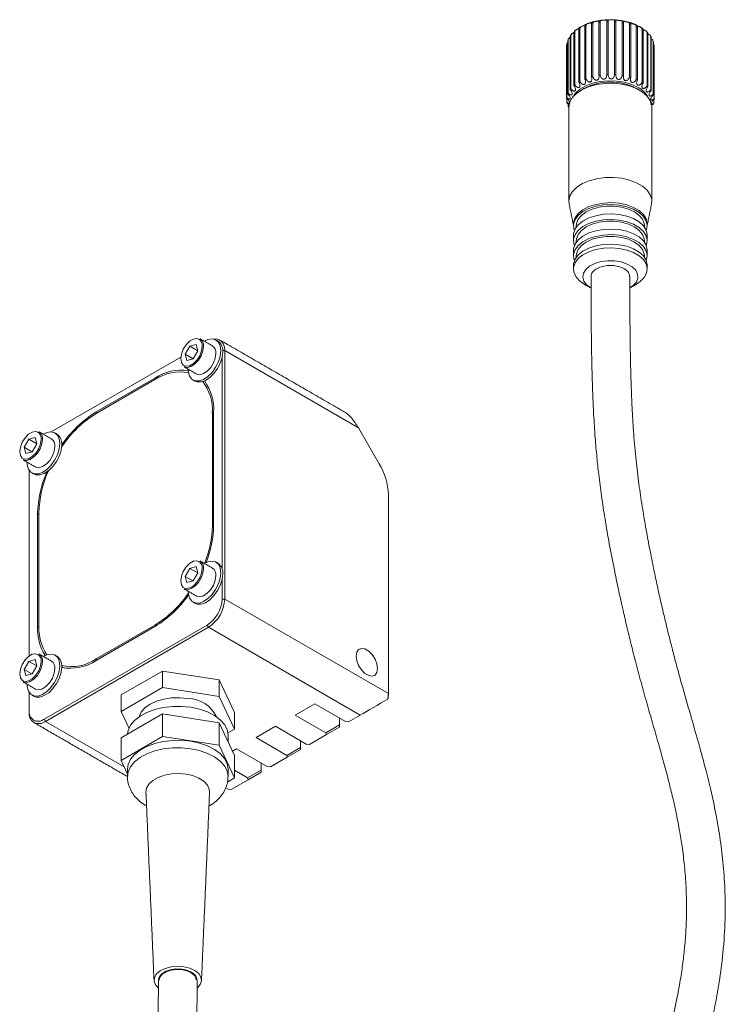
# Model space of a CAD drawing. Header units: millimetres. Extents: x 5 to 415, y 5 to 292.
# Tile 3 of 9: x 129 to 206, y 75 to 182. Entities that reach past the tile are written whole.
import ezdxf

# ---------------------------------------------------------------- set-up
doc = ezdxf.new("R2010")
doc.units = ezdxf.units.MM

msp = doc.modelspace()

# ---------------------------------------------------------------- linework, layer by layer
at = {"color": 7, "linetype": 'Continuous', "lineweight": 15}
for p, q in [((190.272, 181.509), (190.272, 175.793)), ((190.398, 175.843), (190.398, 181.559)), ((191.006, 181.758), (191.006, 176.043)), ((191.145, 176.079), (191.145, 181.795)), ((191.805, 181.928), (191.805, 176.212)), ((191.953, 176.234), (191.953, 181.95)), ((192.644, 182.013), (192.644, 176.297)), ((192.796, 176.303), (192.796, 182.019)), ((193.495, 182.01), (193.495, 176.294)), ((193.647, 176.284), (193.647, 182)), ((194.332, 181.919), (194.332, 176.203)), ((194.479, 176.178), (194.479, 181.893)), ((195.128, 181.743), (195.128, 176.027)), ((195.264, 175.987), (195.264, 181.703)), ((188.747, 174.738), (188.747, 180.454)), ((189.092, 180.805), (189.092, 175.09)), ((189.179, 175.162), (189.179, 180.878)), ((189.627, 181.188), (189.627, 175.472)), ((189.735, 175.534), (189.735, 181.25)), ((195.856, 181.488), (195.856, 175.773)), ((195.977, 175.719), (195.977, 181.435)), ((196.494, 181.163), (196.494, 175.447)), ((196.597, 175.382), (196.597, 181.098)), ((197.02, 180.776), (197.02, 175.06)), ((197.102, 174.986), (197.102, 180.702)), ((188.296, 179.421), (188.296, 173.705)), ((188.306, 173.793), (188.306, 179.509)), ((188.415, 179.907), (188.415, 174.192)), ((188.453, 174.277), (188.453, 179.993)), ((188.684, 180.374), (188.684, 174.658)), ((197.419, 180.342), (197.419, 174.626)), ((197.476, 174.544), (197.476, 180.26)), ((197.677, 179.873), (197.677, 174.158)), ((197.708, 174.071), (197.708, 179.787)), ((197.786, 179.386), (197.786, 173.67)), ((197.789, 173.582), (197.789, 179.298)), ((188.311, 173.301), (188.311, 173.691)), ((188.469, 172.818), (188.469, 173.094)), ((197.742, 173.538), (197.742, 173.179)), ((197.548, 172.951), (197.548, 172.7)), ((147.418, 146.833), (146.923, 145.964)), ((148.103, 147.024), (147.418, 146.833)), ((148.285, 146.333), (147.418, 146.833)), ((147.798, 145.479), (148.293, 146.347)), ((148.293, 146.347), (148.103, 147.024)), ((150.999, 146.36), (151.214, 146.36)), ((151.214, 146.36), (151.214, 119.414)), ((165.722, 137.985), (151.214, 146.36)), ((146.45, 145.651), (132.396, 137.538)), ((132.396, 137.538), (146.45, 145.651)), ((146.923, 145.964), (147.113, 145.287)), ((147.775, 145.472), (146.923, 145.964)), ((147.113, 145.287), (147.798, 145.479)), ((150.931, 122.68), (150.931, 145.625)), ((143.648, 143.38), (137.284, 139.706)), ((143.648, 143.217), (137.284, 139.543)), ((143.791, 143.298), (143.648, 143.38)), ((137.426, 139.625), (137.284, 139.706)), ((149.871, 127.375), (149.871, 139.623)), ((150.012, 139.542), (149.871, 139.623)), ((150.012, 127.457), (150.012, 139.705)), ((167.969, 134.094), (165.722, 137.985)), ((129.953, 136.75), (129.458, 135.881)), ((130.638, 136.942), (129.953, 136.75)), ((130.819, 136.25), (129.953, 136.75)), ((130.827, 136.265), (130.638, 136.942)), ((129.458, 135.881), (129.647, 135.204)), ((130.31, 135.39), (129.458, 135.881)), ((130.332, 135.396), (130.827, 136.265)), ((129.647, 135.204), (130.332, 135.396)), ((130.001, 133.389), (130.001, 113.241)), ((168.963, 109.168), (168.963, 130.748)), ((130.92, 128.684), (130.92, 116.435)), ((131.062, 128.602), (130.92, 128.684)), ((131.062, 128.765), (131.062, 116.517)), ((150.011, 127.295), (149.871, 127.375)), ((148.103, 122.937), (147.418, 122.745)), ((148.293, 122.259), (148.103, 122.937)), ((147.418, 122.745), (146.923, 121.876)), ((146.923, 121.876), (147.113, 121.199)), ((147.775, 121.384), (146.923, 121.876)), ((148.285, 122.245), (147.418, 122.745)), ((147.798, 121.391), (148.293, 122.259)), ((147.113, 121.199), (147.798, 121.391)), ((150.931, 119.414), (150.931, 121.537)), ((151.214, 119.414), (150.931, 119.414)), ((151.214, 119.414), (168.963, 109.168)), ((131.063, 116.353), (130.92, 116.435)), ((131.627, 106.392), (149.305, 116.597)), ((137.284, 112.924), (143.648, 116.598)), ((137.284, 112.76), (143.648, 116.434)), ((143.788, 116.517), (143.648, 116.598)), ((149.447, 116.352), (149.305, 116.597)), ((149.447, 116.352), (131.769, 106.147)), ((165.922, 106.841), (149.447, 116.352)), ((129.953, 112.662), (129.458, 111.793)), ((130.638, 112.854), (129.953, 112.662)), ((130.819, 112.162), (129.953, 112.662)), ((130.332, 111.308), (130.827, 112.177)), ((130.827, 112.177), (130.638, 112.854)), ((137.426, 112.842), (137.284, 112.924)), ((129.458, 111.793), (129.647, 111.116)), ((130.31, 111.302), (129.458, 111.793)), ((129.647, 111.116), (130.332, 111.308)), ((133.592, 112.08), (133.876, 111.936)), ((144.479, 111.607), (139.989, 109.014)), ((144.479, 109.811), (144.479, 111.607)), ((150.614, 110.658), (144.479, 111.607)), ((150.614, 108.862), (150.614, 110.658)), ((152.258, 107.117), (150.614, 110.658)), ((130.001, 109.301), (130.001, 107.331)), ((144.479, 109.811), (139.989, 107.218)), ((139.989, 107.218), (139.989, 109.014)), ((150.614, 108.862), (144.479, 109.811)), ((168.963, 109.168), (168.963, 109.005)), ((152.258, 105.32), (150.614, 108.862)), ((160.972, 108.066), (158.851, 106.841)), ((160.972, 108.066), (164.308, 106.14)), ((130.001, 107.168), (130.001, 107.331)), ((139.989, 107.218), (140.834, 105.396)), ((144.479, 106.953), (139.989, 104.36)), ((144.479, 104.503), (144.479, 106.953)), ((150.614, 106.004), (144.479, 106.953)), ((152.258, 105.32), (152.258, 107.117)), ((158.851, 106.841), (162.187, 104.915)), ((164.649, 106.106), (165.922, 106.841)), ((131.769, 106.147), (131.627, 106.392)), ((131.769, 106.147), (140.311, 101.216)), ((150.614, 103.554), (150.614, 106.004)), ((152.258, 102.462), (150.614, 106.004)), ((162.187, 104.915), (163.659, 105.766)), ((163.659, 105.766), (163.659, 106.514)), ((163.659, 105.535), (163.659, 105.766)), ((164.308, 106.14), (164.649, 106.106)), ((151.552, 104.913), (152.258, 105.32)), ((156.73, 105.616), (154.608, 104.392)), ((156.73, 105.616), (160.065, 103.691)), ((160.407, 103.657), (162.245, 104.718)), ((162.245, 104.718), (162.187, 104.915)), ((163.659, 105.535), (162.245, 104.718)), ((144.479, 104.503), (139.989, 101.911)), ((139.989, 101.911), (139.989, 104.36)), ((150.614, 103.554), (144.479, 104.503)), ((154.608, 104.392), (157.944, 102.466)), ((159.417, 103.317), (159.417, 104.065)), ((160.065, 103.691), (160.407, 103.657)), ((152.258, 100.013), (150.614, 103.554)), ((152.487, 103.167), (152.048, 102.914)), ((152.487, 103.167), (155.823, 101.242)), ((157.944, 102.466), (159.417, 103.317)), ((159.417, 103.086), (158.003, 102.269)), ((159.417, 103.317), (159.417, 103.086)), ((139.989, 101.911), (140.673, 100.436)), ((152.258, 100.013), (152.258, 102.462)), ((155.174, 100.867), (155.174, 101.616)), ((156.164, 101.208), (158.003, 102.269)), ((158.003, 102.269), (157.944, 102.466)), ((152.258, 100.85), (153.701, 100.017)), ((153.701, 100.017), (155.174, 100.867)), ((155.174, 100.637), (153.76, 99.82)), ((155.174, 100.637), (155.174, 100.867)), ((155.823, 101.242), (156.164, 101.208)), ((151.504, 99.577), (152.258, 100.013)), ((151.921, 98.759), (153.76, 99.82)), ((153.76, 99.82), (153.701, 100.017)), ((151.318, 98.944), (151.58, 98.792)), ((151.58, 98.792), (151.921, 98.759))]:
    msp.add_line(p, q, dxfattribs=at)
at = {"color": 7, "linetype": 'Continuous', "lineweight": 15, "flags": 128}
for points in [[(190.342, 181.719), (190.337, 181.705), (190.301, 181.669), (190.237, 181.628), (190.146, 181.589), (190.042, 181.556), (189.941, 181.526), (189.86, 181.491), (189.798, 181.443), (189.753, 181.369), (189.735, 181.25), (189.735, 181.25)], [(197.54, 172.748), (197.527, 172.945), (197.366, 173.463), (197.028, 173.951), (196.527, 174.39), (195.883, 174.761), (195.123, 175.05), (194.277, 175.245), (193.381, 175.338), (192.471, 175.325), (191.584, 175.206), (190.757, 174.987), (190.023, 174.675), (189.412, 174.285), (188.951, 173.832), (188.656, 173.335), (188.541, 172.814), (188.54, 172.748)], [(196.045, 174.891), (195.354, 175.214), (194.563, 175.447), (193.704, 175.579), (192.817, 175.606), (191.94, 175.526), (191.11, 175.342), (190.365, 175.063), (189.737, 174.7), (189.253, 174.27), (188.96, 173.845)], [(197.508, 162.235), (197.527, 162.738), (197.366, 163.256), (197.028, 163.744), (196.527, 164.183), (195.883, 164.554), (195.123, 164.844), (194.277, 165.039), (193.381, 165.131), (192.471, 165.118), (191.584, 164.999), (190.757, 164.78), (190.023, 164.469), (189.412, 164.079), (188.951, 163.626), (188.656, 163.128), (188.541, 162.607), (188.571, 162.235)], [(197.04, 160.092), (197.038, 160.154), (196.921, 160.649), (196.623, 161.117), (196.157, 161.538), (195.546, 161.891), (194.817, 162.16), (194.005, 162.332), (193.148, 162.4), (192.286, 162.359), (191.459, 162.213), (190.706, 161.967), (190.062, 161.634), (189.558, 161.228), (189.216, 160.769), (189.053, 160.279), (189.04, 160.092)], [(196.941, 159.377), (196.968, 159.452), (197.038, 159.95), (196.921, 160.445), (196.623, 160.913), (196.157, 161.334), (195.546, 161.687), (194.817, 161.956), (194.005, 162.128), (193.148, 162.196), (192.286, 162.155), (191.459, 162.009), (190.706, 161.763), (190.062, 161.429), (189.558, 161.024), (189.216, 160.565), (189.053, 160.075), (189.076, 159.576), (189.138, 159.377)], [(196.74, 159.887), (196.716, 160.127), (196.532, 160.593), (196.172, 161.024), (195.656, 161.398), (195.008, 161.696), (194.262, 161.903), (193.454, 162.01), (192.625, 162.01), (191.817, 161.903), (191.071, 161.696), (190.423, 161.398), (189.907, 161.024), (189.547, 160.593), (189.363, 160.127), (189.34, 159.887)], [(197.04, 158.867), (197.038, 158.929), (196.921, 159.424), (196.623, 159.893), (196.157, 160.313), (195.546, 160.666), (194.817, 160.935), (194.005, 161.108), (193.148, 161.175), (192.286, 161.134), (191.459, 160.988), (190.706, 160.742), (190.062, 160.409), (189.558, 160.003), (189.216, 159.544), (189.053, 159.054), (189.04, 158.867)], [(196.941, 157.744), (196.968, 157.819), (197.038, 158.317), (196.921, 158.812), (196.623, 159.28), (196.157, 159.701), (195.546, 160.054), (194.817, 160.323), (194.005, 160.495), (193.148, 160.563), (192.286, 160.522), (191.459, 160.376), (190.706, 160.13), (190.062, 159.796), (189.558, 159.391), (189.216, 158.932), (189.053, 158.442), (189.076, 157.943), (189.138, 157.744)], [(196.74, 158.254), (196.716, 158.493), (196.532, 158.96), (196.172, 159.391), (195.656, 159.765), (195.008, 160.063), (194.262, 160.27), (193.454, 160.377), (192.625, 160.377), (191.817, 160.27), (191.071, 160.063), (190.423, 159.765), (189.907, 159.391), (189.547, 158.96), (189.363, 158.493), (189.34, 158.254)], [(197.04, 157.234), (197.038, 157.296), (196.921, 157.791), (196.623, 158.26), (196.157, 158.68), (195.546, 159.033), (194.817, 159.302), (194.005, 159.475), (193.148, 159.542), (192.286, 159.501), (191.459, 159.355), (190.706, 159.109), (190.062, 158.776), (189.558, 158.37), (189.216, 157.911), (189.053, 157.421), (189.04, 157.234)], [(196.941, 156.111), (196.968, 156.186), (197.038, 156.684), (196.921, 157.179), (196.623, 157.647), (196.157, 158.068), (195.546, 158.421), (194.817, 158.69), (194.005, 158.862), (193.148, 158.93), (192.286, 158.889), (191.459, 158.742), (190.706, 158.497), (190.062, 158.163), (189.558, 157.758), (189.216, 157.299), (189.053, 156.809), (189.076, 156.309), (189.138, 156.111)], [(196.74, 156.621), (196.716, 156.86), (196.532, 157.327), (196.172, 157.758), (195.656, 158.132), (195.008, 158.43), (194.262, 158.637), (193.454, 158.744), (192.625, 158.744), (191.817, 158.637), (191.071, 158.43), (190.423, 158.132), (189.907, 157.758), (189.547, 157.327), (189.363, 156.86), (189.34, 156.621)], [(197.04, 155.601), (197.038, 155.663), (196.921, 156.158), (196.623, 156.627), (196.157, 157.047), (195.546, 157.4), (194.817, 157.669), (194.005, 157.841), (193.148, 157.909), (192.286, 157.868), (191.459, 157.722), (190.706, 157.476), (190.062, 157.143), (189.558, 156.737), (189.216, 156.278), (189.053, 155.788), (189.04, 155.601)], [(195.868, 153.56), (196.288, 153.845), (196.714, 154.28), (196.968, 154.757), (197.038, 155.255), (196.921, 155.75), (196.623, 156.218), (196.157, 156.639), (195.546, 156.992), (194.817, 157.261), (194.005, 157.433), (193.148, 157.501), (192.286, 157.46), (191.459, 157.313), (190.706, 157.068), (190.062, 156.734), (189.558, 156.329), (189.216, 155.87), (189.053, 155.38), (189.076, 154.881), (189.285, 154.396), (189.669, 153.949), (190.211, 153.559), (190.211, 153.559)], [(195.161, 153.151), (195.521, 153.402), (195.862, 153.789), (196.026, 154.213), (196.003, 154.647), (195.793, 155.064), (195.41, 155.437), (194.878, 155.744), (194.231, 155.965), (193.509, 156.086), (192.757, 156.1), (192.023, 156.005), (191.353, 155.808), (190.789, 155.521), (190.367, 155.162), (190.112, 154.754), (190.041, 154.321), (190.159, 153.893), (190.457, 153.494), (190.918, 153.151), (190.918, 153.151)], [(148.42, 147.592), (148.191, 147.659), (147.811, 147.599), (147.405, 147.366), (147.025, 146.986), (146.714, 146.506), (146.512, 145.984), (146.441, 145.482), (146.512, 145.062), (146.714, 144.774), (146.851, 144.693)], [(150.79, 146.36), (150.725, 146.873), (150.533, 147.272), (150.229, 147.528), (149.836, 147.621), (149.382, 147.546), (149.004, 147.37)], [(150.018, 147.601), (150.123, 147.616), (150.429, 147.604), (150.697, 147.504), (150.916, 147.322), (151.08, 147.063), (151.18, 146.738), (151.214, 146.36)], [(150.627, 147.278), (150.455, 147.413), (150.331, 147.47)], [(148.916, 146.829), (148.849, 146.327), (148.655, 145.801), (148.356, 145.309), (147.983, 144.905), (147.577, 144.632), (147.182, 144.519), (146.841, 144.58), (146.804, 144.599)], [(146.851, 144.693), (147.025, 144.652), (147.405, 144.712), (147.811, 144.946), (148.191, 145.326), (148.502, 145.806), (148.704, 146.328), (148.775, 146.829)], [(147.255, 144.339), (147.271, 144.05), (147.401, 143.59), (147.651, 143.259), (148.003, 143.083), (148.43, 143.074), (148.902, 143.233), (149.382, 143.548), (149.836, 143.996), (150.229, 144.544), (150.533, 145.151), (150.725, 145.771), (150.79, 146.36), (150.79, 146.36)], [(147.985, 143.052), (148.215, 142.961), (148.642, 142.952), (149.114, 143.111), (149.594, 143.426), (150.048, 143.874), (150.441, 144.421), (150.745, 145.028), (150.937, 145.649), (151.002, 146.237)], [(148.147, 143.824), (148.184, 143.804), (148.525, 143.744), (148.92, 143.856), (149.326, 144.129), (149.699, 144.534), (149.999, 145.025), (150.193, 145.551), (150.26, 146.054)], [(130.954, 137.509), (130.726, 137.577), (130.345, 137.517), (129.94, 137.283), (129.559, 136.903), (129.249, 136.423), (129.046, 135.901), (128.976, 135.4), (129.046, 134.979), (129.249, 134.691), (129.386, 134.611)], [(131.451, 136.747), (131.384, 136.244), (131.19, 135.718), (130.89, 135.227), (130.517, 134.822), (130.111, 134.549), (129.716, 134.437), (129.375, 134.497), (129.338, 134.517)], [(129.386, 134.611), (129.559, 134.569), (129.94, 134.629), (130.345, 134.863), (130.726, 135.243), (131.036, 135.723), (131.239, 136.245), (131.309, 136.747)], [(133.325, 136.277), (133.259, 136.79), (133.067, 137.189), (132.763, 137.445), (132.37, 137.539), (131.916, 137.463), (131.539, 137.288)], [(129.789, 134.256), (129.805, 133.968), (129.935, 133.507), (130.185, 133.177), (130.537, 133), (130.965, 132.991), (131.436, 133.15), (131.916, 133.466), (132.37, 133.914), (132.763, 134.461), (133.067, 135.068), (133.259, 135.689), (133.325, 136.277), (133.325, 136.277)], [(130.519, 132.969), (130.749, 132.878), (131.177, 132.869), (131.648, 133.028), (132.129, 133.343), (132.582, 133.791), (132.975, 134.339), (133.279, 134.945), (133.471, 135.566), (133.537, 136.155)], [(130.682, 133.741), (130.719, 133.722), (131.06, 133.661), (131.455, 133.774), (131.861, 134.047), (132.234, 134.451), (132.533, 134.943), (132.727, 135.468), (132.794, 135.971)], [(148.42, 123.504), (148.191, 123.571), (147.811, 123.512), (147.405, 123.278), (147.025, 122.898), (146.714, 122.418), (146.512, 121.896), (146.441, 121.394), (146.512, 120.974), (146.714, 120.686), (146.851, 120.605)], [(150.79, 122.272), (150.725, 122.785), (150.533, 123.184), (150.229, 123.44), (149.836, 123.533), (149.382, 123.458), (149.004, 123.282)], [(148.916, 122.741), (148.849, 122.239), (148.655, 121.713), (148.356, 121.221), (147.983, 120.817), (147.577, 120.544), (147.182, 120.431), (146.841, 120.492), (146.804, 120.511)], [(146.851, 120.605), (147.025, 120.564), (147.405, 120.624), (147.811, 120.858), (148.191, 121.238), (148.502, 121.718), (148.704, 122.24), (148.775, 122.741)], [(147.255, 120.251), (147.271, 119.962), (147.401, 119.502), (147.651, 119.171), (148.003, 118.995), (148.43, 118.986), (148.902, 119.145), (149.382, 119.46), (149.836, 119.908), (150.229, 120.456), (150.533, 121.063), (150.725, 121.683), (150.79, 122.272), (150.79, 122.272)], [(147.985, 118.964), (148.215, 118.873), (148.642, 118.864), (149.114, 119.023), (149.594, 119.338), (150.048, 119.786), (150.441, 120.334), (150.745, 120.94), (150.937, 121.561), (151.002, 122.149)], [(148.147, 119.736), (148.184, 119.716), (148.525, 119.656), (148.92, 119.768), (149.326, 120.041), (149.699, 120.446), (149.999, 120.937), (150.193, 121.463), (150.26, 121.966)], [(130.954, 113.421), (130.726, 113.489), (130.345, 113.429), (129.94, 113.195), (129.559, 112.815), (129.249, 112.335), (129.046, 111.813), (128.976, 111.312), (129.046, 110.891), (129.249, 110.603), (129.386, 110.523)], [(133.325, 112.189), (133.259, 112.702), (133.067, 113.101), (132.763, 113.357), (132.37, 113.451), (131.916, 113.375), (131.539, 113.2)], [(167.796, 111.883), (167.726, 112.384), (167.523, 112.907), (167.213, 113.386), (166.832, 113.766), (166.427, 114), (166.046, 114.06), (165.736, 113.938), (165.533, 113.65), (165.463, 113.23), (165.533, 112.729), (165.736, 112.206), (166.046, 111.726), (166.427, 111.347), (166.832, 111.113), (167.213, 111.053), (167.523, 111.174), (167.726, 111.463), (167.796, 111.883)], [(131.451, 112.659), (131.384, 112.156), (131.19, 111.63), (130.89, 111.139), (130.517, 110.734), (130.111, 110.461), (129.716, 110.349), (129.375, 110.409), (129.338, 110.429)], [(129.386, 110.523), (129.559, 110.482), (129.94, 110.541), (130.345, 110.775), (130.726, 111.155), (131.036, 111.635), (131.239, 112.157), (131.309, 112.659)], [(129.789, 110.168), (129.805, 109.88), (129.935, 109.419), (130.185, 109.089), (130.537, 108.912), (130.965, 108.903), (131.436, 109.062), (131.916, 109.378), (132.37, 109.826), (132.763, 110.373), (133.067, 110.98), (133.259, 111.601), (133.325, 112.189), (133.325, 112.189)], [(130.519, 108.881), (130.749, 108.79), (131.177, 108.781), (131.648, 108.94), (132.129, 109.255), (132.582, 109.703), (132.975, 110.251), (133.279, 110.858), (133.471, 111.478), (133.537, 112.067)], [(130.682, 109.653), (130.719, 109.634), (131.06, 109.573), (131.455, 109.686), (131.861, 109.959), (132.234, 110.363), (132.533, 110.855), (132.727, 111.38), (132.794, 111.883)], [(147.223, 108.639), (146.346, 108.719), (145.458, 108.692), (144.6, 108.56), (143.808, 108.327), (143.118, 108.004), (142.559, 107.605), (142.155, 107.148), (141.925, 106.653), (141.922, 106.64)], [(147.534, 107.675), (146.542, 107.773), (145.537, 107.764), (144.551, 107.649), (143.619, 107.431), (142.772, 107.117), (142.04, 106.72), (141.446, 106.251), (141.011, 105.727), (140.751, 105.167), (140.677, 104.758)], [(151.573, 104.636), (151.573, 104.685), (151.464, 105.262), (151.174, 105.818), (150.712, 106.333), (150.094, 106.791), (149.34, 107.176), (148.477, 107.474), (147.534, 107.675)], [(147.534, 104.001), (146.542, 104.099), (145.537, 104.09), (144.551, 103.974), (143.619, 103.756), (142.772, 103.443), (142.04, 103.045), (141.446, 102.577), (141.011, 102.053), (140.751, 101.492), (140.673, 100.962)], [(151.573, 100.962), (151.573, 101.01), (151.464, 101.587), (151.174, 102.143), (150.712, 102.659), (150.094, 103.117), (149.34, 103.501), (148.477, 103.799), (147.534, 104.001)], [(140.673, 100.141), (140.751, 100.676), (141.011, 101.236), (141.446, 101.76), (142.04, 102.229), (142.772, 102.626), (143.619, 102.94), (144.551, 103.158), (145.537, 103.273), (146.542, 103.282), (147.534, 103.184)], [(147.534, 103.184), (148.477, 102.983), (149.34, 102.685), (150.094, 102.3), (150.712, 101.842), (151.174, 101.327), (151.464, 100.771), (151.573, 100.194), (151.573, 100.149)], [(147.016, 100.436), (146.224, 100.503), (145.426, 100.463), (144.665, 100.317), (143.983, 100.074), (143.417, 99.747), (142.996, 99.354), (142.744, 98.915), (142.674, 98.463)], [(149.572, 98.463), (149.537, 98.801), (149.329, 99.247), (148.949, 99.654), (148.417, 100), (147.761, 100.265), (147.016, 100.436)], [(146.79, 79.535), (146.094, 79.586), (145.4, 79.526), (144.759, 79.361), (144.22, 79.101), (143.822, 78.768), (143.594, 78.385), (143.554, 77.98), (143.705, 77.584), (144.006, 77.25)], [(144.023, 78.095), (144.095, 78.412), (144.345, 78.744), (144.753, 79.017), (145.283, 79.21), (145.888, 79.303), (146.514, 79.29), (147.104, 79.17), (147.608, 78.956)], [(144.119, 78.084), (144.187, 78.398), (144.442, 78.729), (144.862, 78.998), (145.405, 79.179), (146.018, 79.254), (146.642, 79.216), (147.215, 79.069), (147.681, 78.827), (147.995, 78.513), (148.125, 78.159), (148.127, 78.123)], [(148.233, 77.245), (148.245, 77.255), (148.561, 77.616), (148.696, 78.014), (148.64, 78.418), (148.398, 78.798), (147.986, 79.126), (147.437, 79.378), (146.79, 79.535)]]:
    msp.add_lwpolyline(points, dxfattribs=at)
at = {"color": 7, "linetype": 'Continuous', "lineweight": 15}
for centre, radius, start, end in [((192.455, 176.234), 5.709, 111.12102, 112.47646), ((192.816, 175.14), 6.861, 104.09356, 105.29265), ((192.993, 174.278), 7.741, 97.72321, 98.82961), ((193.039, 173.832), 8.191, 91.69614, 92.76171), ((193.044, 173.897), 8.125, 85.7428, 86.81411), ((193.115, 174.461), 7.557, 79.60324, 80.72761), ((193.336, 175.4), 6.591, 72.99333, 74.22494), ((190.649, 178.892), 2.462, 140.61612, 142.99113), ((191.281, 178.267), 3.352, 128.83661, 130.76993), ((191.92, 177.341), 4.478, 119.2005, 120.79412), ((193.743, 176.518), 5.401, 65.56896, 66.97546), ((194.313, 177.596), 4.181, 56.89019, 58.5586), ((194.962, 178.454), 3.103, 46.40722, 48.44241), ((189.894, 179.279), 1.605, 171.75913, 174.91802), ((190.152, 179.2), 1.875, 154.99567, 157.84314), ((195.571, 178.997), 2.285, 33.54572, 36.04135), ((196.017, 179.236), 1.778, 18.05341, 21.00348), ((196.204, 179.28), 1.586, 0.63428, 3.81856), ((192.993, 168.563), 7.741, 97.72321, 98.82961), ((193.039, 168.116), 8.191, 91.69614, 92.76171), ((193.044, 168.182), 8.125, 85.7428, 86.81411), ((193.115, 168.745), 7.557, 79.60324, 80.72761), ((191.281, 172.551), 3.352, 128.83661, 130.76993), ((191.92, 171.625), 4.478, 119.2005, 120.79412), ((193.04, 169.356), 6.125, 62.4921, 117.5079), ((192.455, 170.518), 5.709, 111.12102, 112.47646), ((192.816, 169.424), 6.861, 104.09356, 105.29265), ((193.336, 169.684), 6.591, 72.99333, 74.22494), ((193.743, 170.802), 5.401, 65.56896, 66.97546), ((194.313, 171.88), 4.181, 56.89019, 58.5586), ((190.152, 173.484), 1.875, 154.99567, 157.84314), ((190.649, 173.177), 2.462, 140.61612, 142.99113), ((194.869, 172.61), 2.566, 28.76559, 62.73355), ((194.962, 172.738), 3.103, 46.40722, 48.44241), ((195.571, 173.281), 2.285, 33.54572, 36.04135), ((196.017, 173.52), 1.778, 18.05341, 21.00348), ((189.894, 173.563), 1.605, 171.75913, 174.91802), ((189.932, 173.572), 1.643, 189.48919, 192.59871), ((196.091, 173.585), 1.701, 343.13849, 346.17724), ((196.204, 173.564), 1.586, 0.63428, 3.81856), ((190.257, 173.695), 1.992, 206.11447, 208.84948), ((148.001, 146.933), 0.78, 352.33877, 57.57163), ((148.081, 146.934), 0.842, 352.85345, 55.83437), ((149.763, 146.366), 1.246, 354.06714, 54.62068), ((149.425, 146.158), 0.842, 352.85345, 55.83437), ((146.468, 139.121), 5.108, 81.08079, 123.50558), ((146.392, 139.069), 4.973, 79.66078, 123.48413), ((144.801, 139.911), 5.078, 356.75579, 37.43123), ((144.663, 139.964), 5.356, 357.23392, 34.95635), ((143.82, 129.012), 12.394, 121.8259, 146.16606), ((143.845, 129.072), 12.495, 121.67433, 145.5911), ((130.536, 136.851), 0.78, 352.33877, 57.57163), ((130.615, 136.851), 0.842, 352.85345, 55.83437), ((131.959, 136.076), 0.842, 352.85345, 55.83437), ((132.297, 136.283), 1.246, 354.06714, 54.62068), ((162.041, 130.512), 6.925, 1.9565, 31.14373), ((142.865, 128.422), 11.948, 156.55012, 178.74739), ((142.908, 128.479), 11.85, 155.93847, 178.61704), ((138.208, 127.639), 11.666, 338.01042, 358.70723), ((138.245, 127.698), 11.769, 338.49089, 358.8273), ((148.001, 122.845), 0.78, 352.33877, 57.57163), ((148.081, 122.846), 0.842, 352.85345, 55.83437), ((149.763, 122.278), 1.246, 354.06714, 54.62068), ((149.425, 122.07), 0.842, 352.85345, 55.83437), ((137.406, 126.809), 11.968, 301.43824, 325.45799), ((137.128, 127.017), 12.43, 301.63927, 324.82287), ((147.401, 119.575), 3.535, 302.60548, 357.39452), ((147.376, 119.589), 3.842, 302.60548, 357.39452), ((136.403, 116.195), 5.488, 177.48351, 211.78238), ((136.289, 116.253), 5.234, 177.10277, 213.35274), ((130.536, 112.763), 0.78, 352.33877, 57.57163), ((130.615, 112.763), 0.842, 352.85345, 55.83437), ((132.297, 112.196), 1.246, 354.06714, 54.62068), ((131.959, 111.988), 0.842, 352.85345, 55.83437), ((134.585, 116.9), 4.806, 257.33991, 304.17031), ((134.491, 116.952), 5.037, 259.06529, 303.67763), ((166.103, 109.188), 2.86, 347.22632, 359.60069), ((166.436, 109.016), 2.527, 349.93124, 359.74902), ((147.165, 105.144), 3.496, 25.34902, 89.04568), ((131.079, 106.993), 1.092, 170.78596, 309.20329), ((130.993, 107.17), 1.004, 170.78596, 309.20329), ((147.197, 78.011), 1.031, 5.10997, 66.4669)]:
    msp.add_arc(centre, radius, start, end, dxfattribs=at)
msp.add_ellipse((167.69, 107.862), major_axis=(2.5, 1.443), ratio=0.0000704, start_param=3.9269502, end_param=5.2139524, dxfattribs=at)
for points, knots in [([(190.272, 181.509), (190.276, 181.554), (190.283, 181.643), (190.326, 181.714), (190.337, 181.719), (190.341, 181.721)], [0, 0, 0, 0, 0.40461455, 0.787069, 1, 1, 1, 1]), ([(191.043, 181.961), (191.004, 181.952), (190.75, 181.895), (190.53, 181.796), (190.344, 181.713)], [0, 0, 0, 0, 0.1569736, 1, 1, 1, 1]), ([(191.006, 181.758), (191.009, 181.804), (191.015, 181.892), (191.043, 181.958), (191.048, 181.973), (191.025, 181.954), (190.969, 181.919), (190.889, 181.884), (190.789, 181.855), (190.679, 181.835), (190.578, 181.816), (190.499, 181.789), (190.442, 181.746), (190.404, 181.675), (190.4, 181.601), (190.398, 181.559)], [0, 0, 0, 0, 0.110019, 0.2140125, 0.2850512, 0.3564241, 0.4206844, 0.4856727, 0.5536923, 0.6224021, 0.6887581, 0.7524268, 0.8199078, 0.9002863, 1, 1, 1, 1]), ([(191.805, 181.928), (191.807, 181.973), (191.811, 182.061), (191.825, 182.125), (191.812, 182.14), (191.771, 182.124), (191.7, 182.096), (191.608, 182.07), (191.501, 182.052), (191.391, 182.043), (191.296, 182.034), (191.225, 182.016), (191.178, 181.978), (191.149, 181.911), (191.146, 181.836), (191.145, 181.795)], [0, 0, 0, 0, 0.110019, 0.2140125, 0.2850512, 0.3564241, 0.4206844, 0.4856727, 0.5536923, 0.6224021, 0.6887581, 0.7524268, 0.8199078, 0.9002863, 1, 1, 1, 1]), ([(192.071, 182.162), (191.962, 182.152), (191.69, 182.128), (191.439, 182.059), (191.288, 182.018)], [0, 0, 0, 0, 0.3983526, 1, 1, 1, 1]), ([(192.644, 182.013), (192.645, 182.058), (192.647, 182.146), (192.646, 182.209), (192.615, 182.226), (192.558, 182.215), (192.474, 182.195), (192.373, 182.179), (192.263, 182.172), (192.156, 182.174), (192.069, 182.175), (192.01, 182.164), (191.973, 182.13), (191.955, 182.065), (191.954, 181.991), (191.953, 181.95)], [0, 0, 0, 0, 0.110019, 0.2140125, 0.2850512, 0.3564241, 0.4206844, 0.4856727, 0.5536923, 0.6224021, 0.6887581, 0.7524268, 0.8199078, 0.9002863, 1, 1, 1, 1]), ([(192.878, 182.222), (192.79, 182.223), (192.517, 182.229), (192.251, 182.189), (192.071, 182.162)], [0, 0, 0, 0, 0.3219992, 1, 1, 1, 1]), ([(193.495, 182.01), (193.495, 182.055), (193.495, 182.142), (193.48, 182.206), (193.432, 182.227), (193.36, 182.224), (193.265, 182.213), (193.16, 182.207), (193.05, 182.212), (192.95, 182.225), (192.874, 182.234), (192.827, 182.228), (192.803, 182.198), (192.796, 182.134), (192.796, 182.06), (192.796, 182.019)], [0, 0, 0, 0, 0.110019, 0.2140125, 0.2850512, 0.3564241, 0.4206844, 0.4856727, 0.5536923, 0.6224021, 0.6887581, 0.7524268, 0.8199078, 0.9002863, 1, 1, 1, 1]), ([(193.685, 182.198), (193.622, 182.207), (193.357, 182.241), (193.085, 182.23), (192.878, 182.222)], [0, 0, 0, 0, 0.2386735, 1, 1, 1, 1]), ([(194.332, 181.919), (194.331, 181.964), (194.329, 182.052), (194.299, 182.118), (194.237, 182.145), (194.152, 182.149), (194.05, 182.149), (193.942, 182.154), (193.837, 182.17), (193.746, 182.193), (193.684, 182.209), (193.652, 182.207), (193.641, 182.179), (193.644, 182.115), (193.646, 182.041), (193.647, 182)], [0, 0, 0, 0, 0.110019, 0.2140125, 0.2850512, 0.3564241, 0.4206844, 0.4856727, 0.5536923, 0.6224021, 0.6887581, 0.7524268, 0.8199078, 0.9002863, 1, 1, 1, 1]), ([(194.986, 181.971), (194.78, 182.027), (194.364, 182.14), (193.913, 182.179), (193.685, 182.198)], [0, 0, 0, 0, 0.49413178, 1, 1, 1, 1]), ([(195.128, 181.743), (195.126, 181.788), (195.121, 181.876), (195.078, 181.947), (195.002, 181.981), (194.909, 181.994), (194.802, 182.005), (194.696, 182.021), (194.597, 182.048), (194.52, 182.079), (194.474, 182.101), (194.456, 182.102), (194.459, 182.074), (194.473, 182.009), (194.477, 181.935), (194.479, 181.893)], [0, 0, 0, 0, 0.110019, 0.2140125, 0.2850512, 0.3564241, 0.4206844, 0.4856727, 0.5536923, 0.6224021, 0.6887581, 0.7524268, 0.8199078, 0.9002863, 1, 1, 1, 1]), ([(195.708, 181.723), (195.54, 181.798), (195.313, 181.898), (195.052, 181.956), (194.986, 181.971)], [0, 0, 0, 0, 0.7454842, 1, 1, 1, 1]), ([(195.856, 181.488), (195.853, 181.534), (195.846, 181.622), (195.791, 181.698), (195.705, 181.74), (195.605, 181.764), (195.498, 181.785), (195.396, 181.813), (195.308, 181.849), (195.246, 181.888), (195.217, 181.914), (195.215, 181.915), (195.231, 181.886), (195.256, 181.82), (195.261, 181.745), (195.264, 181.703)], [0, 0, 0, 0, 0.11001901, 0.21401246, 0.2850512, 0.35642406, 0.42068441, 0.48567275, 0.55369234, 0.62240208, 0.68875814, 0.7524268, 0.81990782, 0.90028628, 1, 1, 1, 1]), ([(195.903, 181.649), (195.904, 181.649), (195.909, 181.65), (195.934, 181.62), (195.967, 181.553), (195.974, 181.477), (195.977, 181.435)], [0, 0, 0, 0, 0.0547153, 0.3123715, 0.6192728, 1, 1, 1, 1]), ([(196.494, 181.163), (196.49, 181.208), (196.482, 181.298), (196.416, 181.379), (196.322, 181.431), (196.219, 181.465), (196.113, 181.498), (196.023, 181.535), (195.965, 181.567), (195.949, 181.582), (195.948, 181.583)], [0, 0, 0, 0, 0.1966725, 0.3825736, 0.5095641, 0.6371518, 0.7520251, 0.8681998, 0.9897932, 1, 1, 1, 1]), ([(188.684, 180.374), (188.688, 180.424), (188.695, 180.497), (188.735, 180.541), (188.748, 180.555)], [0, 0, 0, 0, 0.6767224, 1, 1, 1, 1]), ([(189.073, 180.827), (189.042, 180.81), (188.98, 180.777), (188.89, 180.724), (188.816, 180.66), (188.759, 180.574), (188.751, 180.497), (188.747, 180.454)], [0, 0, 0, 0, 0.1757321, 0.344347, 0.5230583, 0.7359262, 1, 1, 1, 1]), ([(189.092, 180.805), (189.097, 180.853), (189.107, 180.945), (189.155, 180.995), (189.177, 181.019)], [0, 0, 0, 0, 0.5241707, 1, 1, 1, 1]), ([(189.645, 181.289), (189.63, 181.279), (189.59, 181.253), (189.502, 181.217), (189.401, 181.177), (189.313, 181.133), (189.242, 181.076), (189.19, 180.996), (189.183, 180.92), (189.179, 180.878)], [0, 0, 0, 0, 0.0835757, 0.2246606, 0.3609126, 0.4916464, 0.6302084, 0.7952532, 1, 1, 1, 1]), ([(189.627, 181.188), (189.632, 181.233), (189.641, 181.322), (189.69, 181.394), (189.71, 181.402), (189.715, 181.404)], [0, 0, 0, 0, 0.4440023, 0.8636874, 1, 1, 1, 1]), ([(196.507, 181.315), (196.518, 181.308), (196.543, 181.289), (196.586, 181.215), (196.593, 181.139), (196.597, 181.098)], [0, 0, 0, 0, 0.24480705, 0.58186359, 1, 1, 1, 1]), ([(197.02, 180.776), (197.016, 180.823), (197.006, 180.913), (196.933, 181.002), (196.833, 181.063), (196.731, 181.109), (196.641, 181.146), (196.599, 181.172), (196.583, 181.182)], [0, 0, 0, 0, 0.2378124, 0.4626002, 0.6161545, 0.770431, 0.9093334, 1, 1, 1, 1]), ([(197.02, 180.909), (197.025, 180.906), (197.049, 180.889), (197.089, 180.82), (197.097, 180.744), (197.102, 180.702)], [0, 0, 0, 0, 0.1002308, 0.5018144, 1, 1, 1, 1]), ([(197.419, 180.342), (197.414, 180.389), (197.403, 180.48), (197.324, 180.577), (197.224, 180.649), (197.144, 180.692), (197.106, 180.716), (197.098, 180.72)], [0, 0, 0, 0, 0.2940152, 0.5719277, 0.7617719, 0.952509, 1, 1, 1, 1]), ([(188.415, 179.762), (188.406, 179.753), (188.369, 179.713), (188.321, 179.631), (188.311, 179.552), (188.306, 179.509)], [0, 0, 0, 0, 0.1246451, 0.5153321, 1, 1, 1, 1]), ([(188.705, 180.351), (188.699, 180.347), (188.665, 180.324), (188.601, 180.277), (188.526, 180.206), (188.466, 180.114), (188.457, 180.036), (188.453, 179.993)], [0, 0, 0, 0, 0.0420327, 0.2379977, 0.4456966, 0.6930924, 1, 1, 1, 1]), ([(197.422, 180.431), (197.433, 180.416), (197.467, 180.37), (197.472, 180.304), (197.476, 180.26)], [0, 0, 0, 0, 0.3214573, 1, 1, 1, 1]), ([(197.677, 179.873), (197.671, 179.921), (197.66, 180.013), (197.578, 180.118), (197.507, 180.178), (197.476, 180.201), (197.476, 180.201)], [0, 0, 0, 0, 0.3850804, 0.7490706, 0.9977152, 1, 1, 1, 1]), ([(197.786, 179.386), (197.782, 179.434), (197.775, 179.508), (197.725, 179.574), (197.708, 179.597)], [0, 0, 0, 0, 0.6561664, 1, 1, 1, 1]), ([(191.145, 176.079), (191.171, 176.007), (191.216, 175.884), (191.329, 175.756), (191.432, 175.69), (191.528, 175.667), (191.614, 175.678), (191.692, 175.722), (191.763, 175.804), (191.818, 175.945), (191.827, 176.091), (191.81, 176.185), (191.805, 176.212)], [0, 0, 0, 0, 0.17513783, 0.29683656, 0.38467448, 0.45372748, 0.52314844, 0.58493041, 0.66573321, 0.77814078, 0.93507192, 1, 1, 1, 1]), ([(191.953, 176.234), (191.97, 176.159), (192, 176.033), (192.099, 175.894), (192.196, 175.818), (192.29, 175.784), (192.379, 175.786), (192.465, 175.822), (192.548, 175.896), (192.622, 176.03), (192.65, 176.174), (192.645, 176.269), (192.644, 176.297)], [0, 0, 0, 0, 0.1751378, 0.2968366, 0.3846745, 0.4537275, 0.5231484, 0.5849304, 0.6657332, 0.7781408, 0.9350719, 1, 1, 1, 1]), ([(192.796, 176.303), (192.804, 176.227), (192.817, 176.099), (192.899, 175.95), (192.986, 175.864), (193.077, 175.821), (193.166, 175.814), (193.256, 175.84), (193.349, 175.906), (193.439, 176.031), (193.486, 176.171), (193.493, 176.266), (193.495, 176.294)], [0, 0, 0, 0, 0.1751378, 0.2968366, 0.3846745, 0.4537275, 0.5231484, 0.5849304, 0.6657332, 0.7781408, 0.9350719, 1, 1, 1, 1]), ([(193.647, 176.284), (193.645, 176.208), (193.642, 176.079), (193.703, 175.923), (193.779, 175.828), (193.862, 175.776), (193.949, 175.76), (194.041, 175.777), (194.14, 175.833), (194.244, 175.948), (194.307, 176.082), (194.327, 176.176), (194.332, 176.203)], [0, 0, 0, 0, 0.17513783, 0.29683656, 0.38467448, 0.45372748, 0.52314844, 0.58493041, 0.66573321, 0.77814078, 0.93507192, 1, 1, 1, 1]), ([(194.479, 176.178), (194.467, 176.102), (194.447, 175.975), (194.486, 175.813), (194.547, 175.712), (194.621, 175.651), (194.703, 175.627), (194.793, 175.634), (194.895, 175.679), (195.009, 175.783), (195.088, 175.91), (195.119, 176.001), (195.128, 176.027)], [0, 0, 0, 0, 0.1751378, 0.2968366, 0.3846745, 0.4537275, 0.5231484, 0.5849304, 0.6657332, 0.7781408, 0.9350719, 1, 1, 1, 1]), ([(189.179, 175.162), (189.226, 175.102), (189.306, 174.999), (189.439, 174.91), (189.541, 174.877), (189.621, 174.881), (189.682, 174.916), (189.725, 174.979), (189.748, 175.077), (189.737, 175.224), (189.69, 175.364), (189.641, 175.447), (189.627, 175.472)], [0, 0, 0, 0, 0.1751378, 0.2968366, 0.3846745, 0.4537275, 0.5231484, 0.5849304, 0.6657332, 0.7781408, 0.9350719, 1, 1, 1, 1]), ([(189.735, 175.534), (189.777, 175.469), (189.847, 175.359), (189.977, 175.256), (190.083, 175.212), (190.172, 175.208), (190.243, 175.236), (190.3, 175.294), (190.34, 175.388), (190.352, 175.535), (190.323, 175.679), (190.284, 175.767), (190.272, 175.793)], [0, 0, 0, 0, 0.1751378, 0.2968366, 0.3846745, 0.4537275, 0.5231484, 0.5849304, 0.6657332, 0.7781408, 0.9350719, 1, 1, 1, 1]), ([(190.398, 175.843), (190.432, 175.774), (190.49, 175.657), (190.614, 175.541), (190.72, 175.486), (190.814, 175.472), (190.894, 175.492), (190.963, 175.544), (191.019, 175.633), (191.053, 175.778), (191.043, 175.924), (191.014, 176.016), (191.006, 176.043)], [0, 0, 0, 0, 0.1751378, 0.2968366, 0.3846745, 0.4537275, 0.5231484, 0.5849304, 0.6657332, 0.7781408, 0.9350719, 1, 1, 1, 1]), ([(195.264, 175.987), (195.243, 175.914), (195.207, 175.789), (195.223, 175.624), (195.267, 175.518), (195.329, 175.45), (195.403, 175.417), (195.489, 175.416), (195.591, 175.45), (195.712, 175.541), (195.802, 175.66), (195.844, 175.747), (195.856, 175.773)], [0, 0, 0, 0, 0.1751378, 0.2968366, 0.3846745, 0.4537275, 0.5231484, 0.5849304, 0.6657332, 0.7781408, 0.9350719, 1, 1, 1, 1]), ([(195.977, 175.719), (195.948, 175.648), (195.897, 175.528), (195.89, 175.363), (195.916, 175.252), (195.964, 175.179), (196.027, 175.139), (196.106, 175.129), (196.204, 175.153), (196.329, 175.232), (196.428, 175.34), (196.479, 175.423), (196.494, 175.447)], [0, 0, 0, 0, 0.1751378, 0.2968366, 0.3846745, 0.4537275, 0.5231484, 0.5849304, 0.6657332, 0.7781408, 0.9350719, 1, 1, 1, 1]), ([(196.597, 175.382), (196.559, 175.314), (196.496, 175.2), (196.464, 175.037), (196.472, 174.925), (196.504, 174.847), (196.555, 174.801), (196.625, 174.783), (196.716, 174.798), (196.84, 174.863), (196.945, 174.961), (197.003, 175.038), (197.02, 175.06)], [0, 0, 0, 0, 0.1751378, 0.2968366, 0.3846745, 0.4537275, 0.5231484, 0.5849304, 0.6657332, 0.7781408, 0.9350719, 1, 1, 1, 1]), ([(188.306, 173.793), (188.361, 173.749), (188.453, 173.674), (188.568, 173.624), (188.64, 173.618), (188.683, 173.642), (188.701, 173.69), (188.696, 173.759), (188.665, 173.855), (188.592, 173.989), (188.501, 174.107), (188.435, 174.172), (188.415, 174.192)], [0, 0, 0, 0, 0.1751378, 0.2968366, 0.3846745, 0.4537275, 0.5231484, 0.5849304, 0.6657332, 0.7781408, 0.9350719, 1, 1, 1, 1]), ([(188.453, 174.277), (188.507, 174.227), (188.598, 174.143), (188.723, 174.08), (188.807, 174.067), (188.865, 174.086), (188.898, 174.13), (188.91, 174.199), (188.897, 174.298), (188.843, 174.438), (188.764, 174.565), (188.702, 174.637), (188.684, 174.658)], [0, 0, 0, 0, 0.1751378, 0.2968366, 0.3846745, 0.4537275, 0.5231484, 0.5849304, 0.6657332, 0.7781408, 0.9350719, 1, 1, 1, 1]), ([(188.747, 174.738), (188.798, 174.683), (188.885, 174.589), (189.016, 174.514), (189.111, 174.491), (189.181, 174.503), (189.229, 174.543), (189.257, 174.61), (189.262, 174.709), (189.229, 174.854), (189.165, 174.988), (189.109, 175.067), (189.092, 175.09)], [0, 0, 0, 0, 0.1751378, 0.2968366, 0.3846745, 0.4537275, 0.5231484, 0.5849304, 0.6657332, 0.7781408, 0.9350719, 1, 1, 1, 1]), ([(197.102, 174.986), (197.058, 174.923), (196.983, 174.815), (196.929, 174.657), (196.918, 174.545), (196.933, 174.465), (196.97, 174.415), (197.028, 174.39), (197.11, 174.395), (197.229, 174.448), (197.337, 174.535), (197.401, 174.605), (197.419, 174.626)], [0, 0, 0, 0, 0.1751378, 0.2968366, 0.3846745, 0.4537275, 0.5231484, 0.5849304, 0.6657332, 0.7781408, 0.9350719, 1, 1, 1, 1]), ([(197.476, 174.544), (197.427, 174.486), (197.344, 174.387), (197.269, 174.235), (197.239, 174.125), (197.237, 174.045), (197.259, 173.991), (197.303, 173.961), (197.373, 173.958), (197.483, 174), (197.59, 174.075), (197.657, 174.139), (197.677, 174.158)], [0, 0, 0, 0, 0.1751378, 0.2968366, 0.3846745, 0.4537275, 0.5231484, 0.5849304, 0.6657332, 0.7781408, 0.9350719, 1, 1, 1, 1]), ([(197.708, 174.071), (197.655, 174.018), (197.566, 173.928), (197.473, 173.785), (197.425, 173.679), (197.406, 173.6), (197.413, 173.545), (197.441, 173.511), (197.497, 173.502), (197.594, 173.532), (197.698, 173.597), (197.766, 173.653), (197.786, 173.67)], [0, 0, 0, 0, 0.1751378, 0.2968366, 0.3846745, 0.4537275, 0.5231484, 0.5849304, 0.6657332, 0.7781408, 0.9350719, 1, 1, 1, 1]), ([(188.311, 173.301), (188.365, 173.263), (188.456, 173.197), (188.557, 173.159), (188.614, 173.16), (188.641, 173.187), (188.643, 173.236), (188.622, 173.304), (188.574, 173.396), (188.484, 173.522), (188.384, 173.629), (188.316, 173.688), (188.296, 173.705)], [0, 0, 0, 0, 0.1751378, 0.2968366, 0.3846745, 0.4537275, 0.5231484, 0.5849304, 0.6657332, 0.7781408, 0.9350719, 1, 1, 1, 1]), ([(188.638, 172.916), (188.636, 172.918), (188.607, 172.958), (188.521, 173.05), (188.417, 173.147), (188.349, 173.199), (188.329, 173.214)], [0, 0, 0, 0, 0.0231385, 0.3516385, 0.8102541, 1, 1, 1, 1]), ([(197.789, 173.582), (197.735, 173.534), (197.643, 173.454), (197.534, 173.321), (197.47, 173.221), (197.435, 173.144), (197.425, 173.09), (197.438, 173.054), (197.478, 173.039), (197.559, 173.061), (197.655, 173.115), (197.723, 173.164), (197.742, 173.179)], [0, 0, 0, 0, 0.1751378, 0.2968366, 0.3846745, 0.4537275, 0.5231484, 0.5849304, 0.6657332, 0.7781408, 0.9350719, 1, 1, 1, 1]), ([(197.719, 173.092), (197.664, 173.051), (197.595, 173), (197.528, 172.932), (197.514, 172.918)], [0, 0, 0, 0, 0.7989385, 1, 1, 1, 1]), ([(190.969, 154.37), (190.968, 154.464), (190.968, 154.695), (191.24, 155.038), (191.714, 155.347), (192.346, 155.546), (193.055, 155.614), (193.763, 155.542), (194.392, 155.339), (194.858, 155.027), (195.119, 154.693), (195.116, 154.472), (195.115, 154.388)], [0, 0, 0, 0, 0.074005, 0.181502, 0.2890303, 0.3965741, 0.5041107, 0.6116207, 0.719096, 0.8265442, 0.9339844, 1, 1, 1, 1]), ([(144.023, 78.095), (144.016, 76.742), (144, 74.057), (143.975, 70.094), (144.026, 66.333), (144.17, 62.868), (144.408, 59.782), (144.723, 57.107), (145.084, 54.855), (145.455, 52.997), (145.792, 51.555), (146.069, 50.489), (146.275, 49.754), (146.444, 49.18), (146.611, 48.633), (146.816, 47.992), (147.073, 47.233), (147.387, 46.361), (147.93, 44.957), (148.729, 43.134), (149.831, 41.017), (151.06, 39.02), (152.474, 37.095), (154.04, 35.351), (155.678, 33.879), (157.41, 32.636), (158.994, 31.767), (160.366, 31.196), (161.417, 30.844), (162.543, 30.55), (163.826, 30.325), (165.194, 30.211), (166.506, 30.215), (167.767, 30.314), (169.008, 30.502), (170.336, 30.797), (171.798, 31.231), (173.499, 31.876), (175.429, 32.779), (177.572, 33.979), (179.739, 35.401), (181.752, 36.905), (183.455, 38.311), (184.978, 39.671), (186.615, 41.24), (188.504, 43.209), (190.644, 45.679), (192.84, 48.518), (194.997, 51.688), (197.037, 55.131), (198.928, 58.815), (200.642, 62.71), (202.124, 66.707), (203.325, 70.643), (204.232, 74.366), (204.869, 77.805), (205.311, 81.252), (205.521, 84.635), (205.491, 87.935), (205.28, 90.889), (204.938, 93.594), (204.486, 96.199), (203.954, 98.672), (203.336, 101.163), (202.633, 103.74), (201.808, 106.603), (201.048, 109.222), (200.414, 111.506), (199.952, 113.245), (199.55, 114.811), (199.226, 116.117), (198.975, 117.156), (198.797, 117.909), (198.67, 118.458), (198.548, 118.986), (198.386, 119.698), (198.13, 120.851), (197.775, 122.509), (197.329, 124.723), (196.887, 127.099), (196.48, 129.531), (196.127, 131.93), (195.812, 134.537), (195.6, 136.89), (195.461, 138.954), (195.37, 140.685), (195.295, 142.587), (195.237, 144.699), (195.193, 147.064), (195.164, 149.734), (195.149, 152.208), (195.146, 153.802), (195.145, 154.389)], [0, 0, 0, 0, 0.0191974, 0.0381147, 0.0562407, 0.0731985, 0.0886935, 0.102289, 0.1141495, 0.1241862, 0.1323427, 0.1380116, 0.1421464, 0.1448734, 0.1478408, 0.1515435, 0.1559818, 0.1611553, 0.1670623, 0.1814293, 0.1953719, 0.2090493, 0.223635, 0.238764, 0.2522512, 0.2647954, 0.278819, 0.2861782, 0.2923092, 0.2989981, 0.3072121, 0.3155803, 0.3230199, 0.3296503, 0.3367526, 0.3435371, 0.3514423, 0.3606523, 0.3711858, 0.38272, 0.3954343, 0.4065311, 0.4159736, 0.4240024, 0.4325243, 0.4443998, 0.457619, 0.472052, 0.4871077, 0.5027046, 0.5188795, 0.5356616, 0.553039, 0.57005, 0.5860865, 0.6011123, 0.615101, 0.6321179, 0.6475534, 0.6620702, 0.6757716, 0.688949, 0.7031794, 0.7161848, 0.730805, 0.7473818, 0.7659476, 0.776481, 0.7868849, 0.7958002, 0.8031784, 0.8090227, 0.8133451, 0.8158379, 0.8182453, 0.8222189, 0.8277575, 0.8374957, 0.8497473, 0.8641933, 0.8761698, 0.8888325, 0.9022321, 0.9167932, 0.9247306, 0.9332713, 0.942573, 0.9528209, 0.964227, 0.9770368, 0.9915321, 1, 1, 1, 1]), ([(190.944, 154.371), (190.945, 153.794), (190.948, 152.232), (190.962, 149.811), (190.99, 147.212), (191.03, 144.931), (191.084, 142.915), (191.149, 141.119), (191.244, 139.136), (191.379, 137.032), (191.567, 134.864), (191.793, 132.758), (192.082, 130.53), (192.468, 128.015), (192.933, 125.342), (193.413, 122.861), (193.85, 120.766), (194.19, 119.213), (194.5, 117.842), (194.838, 116.396), (195.261, 114.65), (195.779, 112.606), (196.363, 110.403), (196.985, 108.174), (197.619, 105.974), (198.248, 103.794), (198.845, 101.667), (199.364, 99.715), (199.775, 98.04), (200.074, 96.712), (200.323, 95.51), (200.573, 94.188), (200.846, 92.492), (201.096, 90.463), (201.262, 88.285), (201.321, 86.059), (201.274, 83.971), (201.139, 82.016), (200.944, 80.185), (200.676, 78.298), (200.273, 76.035), (199.68, 73.359), (198.832, 70.245), (197.732, 66.885), (196.345, 63.314), (194.634, 59.575), (192.807, 56.182), (190.961, 53.197), (189.219, 50.693), (187.116, 47.989), (184.714, 45.267), (182.081, 42.672), (179.617, 40.552), (177.356, 38.854), (175.23, 37.472), (173.164, 36.333), (171.092, 35.417), (169.355, 34.868), (167.957, 34.58), (166.829, 34.44), (165.67, 34.4), (164.538, 34.473), (163.514, 34.641), (162.58, 34.879), (161.597, 35.217), (160.488, 35.726), (159.352, 36.405), (158.327, 37.167), (157.47, 37.918), (156.743, 38.643), (156.1, 39.356), (155.361, 40.26), (154.512, 41.435), (153.557, 42.974), (152.609, 44.766), (151.803, 46.575), (151.144, 48.302), (150.652, 49.764), (150.252, 51.112), (149.96, 52.209), (149.739, 53.122), (149.534, 54.029), (149.298, 55.19), (149.006, 56.85), (148.698, 59.087), (148.428, 61.97), (148.247, 65.402), (148.172, 69.326), (148.196, 73.628), (148.214, 76.592), (148.223, 78.103)], [0, 0, 0, 0, 0.0086057, 0.0233305, 0.0362149, 0.0475731, 0.0576674, 0.0667139, 0.0748855, 0.0880207, 0.0992283, 0.108841, 0.1214062, 0.1350405, 0.1499412, 0.1657462, 0.1767589, 0.185568, 0.1923546, 0.2003953, 0.2106313, 0.2228229, 0.2363352, 0.2497019, 0.2628505, 0.276193, 0.2892834, 0.3013453, 0.311221, 0.3189566, 0.3245972, 0.3321082, 0.3416419, 0.3531658, 0.3654209, 0.3762696, 0.3874376, 0.3966049, 0.4047306, 0.4135448, 0.4230832, 0.4360176, 0.4500184, 0.4650066, 0.4809397, 0.4977789, 0.5155132, 0.5278572, 0.5405776, 0.552937, 0.57042, 0.5865419, 0.6012142, 0.6143919, 0.6263152, 0.6384157, 0.6508687, 0.6634898, 0.6707254, 0.6782462, 0.6864023, 0.6950649, 0.702952, 0.7098071, 0.717541, 0.7273371, 0.7382439, 0.7481005, 0.7567793, 0.7642388, 0.7711675, 0.7779643, 0.7895518, 0.8016894, 0.8149085, 0.8296443, 0.8396767, 0.8494647, 0.8578935, 0.8649502, 0.8695321, 0.8742706, 0.880951, 0.8895838, 0.9023484, 0.9177249, 0.9355658, 0.9556142, 0.9773693, 1, 1, 1, 1]), ([(165.722, 137.985), (165.485, 138.351), (165.026, 139.057), (164.395, 139.639), (164.057, 139.792), (164.057, 139.792)], [0, 0, 0, 0, 0.5181985, 0.9999081, 1, 1, 1, 1]), ([(140.688, 100.138), (140.683, 100.086), (140.659, 99.796), (140.777, 99.274), (141.032, 98.619), (141.428, 98.025), (141.947, 97.505), (142.391, 97.157), (142.684, 97.013), (142.737, 96.987)], [0, 0, 0, 0, 0.0401063, 0.2213233, 0.3987061, 0.5773022, 0.7621109, 0.9568901, 1, 1, 1, 1]), ([(149.509, 96.985), (149.548, 97.003), (149.837, 97.141), (150.284, 97.492), (150.821, 98.025), (151.221, 98.631), (151.471, 99.281), (151.585, 99.8), (151.562, 100.09), (151.557, 100.153)], [0, 0, 0, 0, 0.0310863, 0.2319311, 0.4228223, 0.6043608, 0.7796924, 0.9520723, 1, 1, 1, 1])]:
    msp.add_open_spline(points, degree=3, knots=knots, dxfattribs=at)
for points in [[(191.288, 182.018), (191.043, 181.961)], [(195.903, 181.648), (195.708, 181.723)], [(188.832, 180.644), (188.759, 180.547)], [(189.3, 181.1), (189.189, 181.007)], [(189.879, 181.484), (189.72, 181.394)], [(196.5, 181.306), (196.295, 181.448)], [(197.012, 180.9), (196.918, 180.997)], [(197.412, 180.425), (197.351, 180.525)], [(190.211, 174.789), (189.857, 174.585)], [(196.222, 174.585), (195.868, 174.789)], [(188.469, 172.818), (188.554, 172.767)], [(188.54, 172.748), (188.54, 162.541)], [(197.54, 162.541), (197.54, 172.748)], [(188.571, 162.235), (189.04, 159.955)], [(197.04, 159.955), (197.508, 162.235)], [(189.04, 160.092), (189.04, 159.887)], [(189.34, 159.887), (189.34, 159.744)], [(196.74, 159.744), (196.74, 159.887)], [(197.04, 159.887), (197.04, 160.092)], [(189.04, 158.867), (189.04, 158.254)], [(189.34, 158.254), (189.34, 158.111)], [(196.74, 158.111), (196.74, 158.254)], [(197.04, 158.254), (197.04, 158.867)], [(189.04, 157.234), (189.04, 156.621)], [(197.04, 156.621), (197.04, 157.234)], [(189.34, 156.621), (189.34, 156.478)], [(196.74, 156.478), (196.74, 156.621)], [(189.04, 155.601), (189.04, 155.192)], [(197.04, 155.192), (197.04, 155.601)], [(190.211, 153.56), (190.918, 153.151)], [(195.161, 153.151), (195.868, 153.56)], [(149.897, 146.855), (148.554, 147.63)], [(150.484, 147.382), (150.272, 147.504)], [(164.057, 139.792), (150.696, 147.504)], [(146.804, 144.599), (148.147, 143.824)], [(147.772, 143.174), (147.985, 143.052)], [(132.432, 136.772), (131.088, 137.548)], [(133.019, 137.299), (132.807, 137.422)], [(129.338, 134.517), (130.682, 133.741)], [(130.307, 133.092), (130.519, 132.969)], [(149.897, 122.767), (148.554, 123.543)], [(150.484, 123.294), (150.272, 123.416)], [(146.804, 120.511), (148.147, 119.736)], [(147.772, 119.086), (147.985, 118.964)], [(132.432, 112.684), (131.088, 113.46)], [(133.019, 113.211), (132.807, 113.334)], [(133.536, 112.112), (133.592, 112.08)], [(129.338, 110.429), (130.682, 109.653)], [(130.307, 109.004), (130.519, 108.881)], [(168.924, 108.574), (168.892, 108.556)], [(130.519, 106.023), (140.673, 100.161)], [(151.573, 103.937), (151.573, 104.636)], [(140.673, 100.962), (140.673, 100.145)], [(151.573, 100.145), (151.573, 100.962)], [(142.674, 98.463), (143.547, 78.062)], [(148.699, 78.062), (149.572, 98.463)]]:
    msp.add_open_spline(points, degree=1, dxfattribs=at)

doc.saveas('drawing.dxf')
